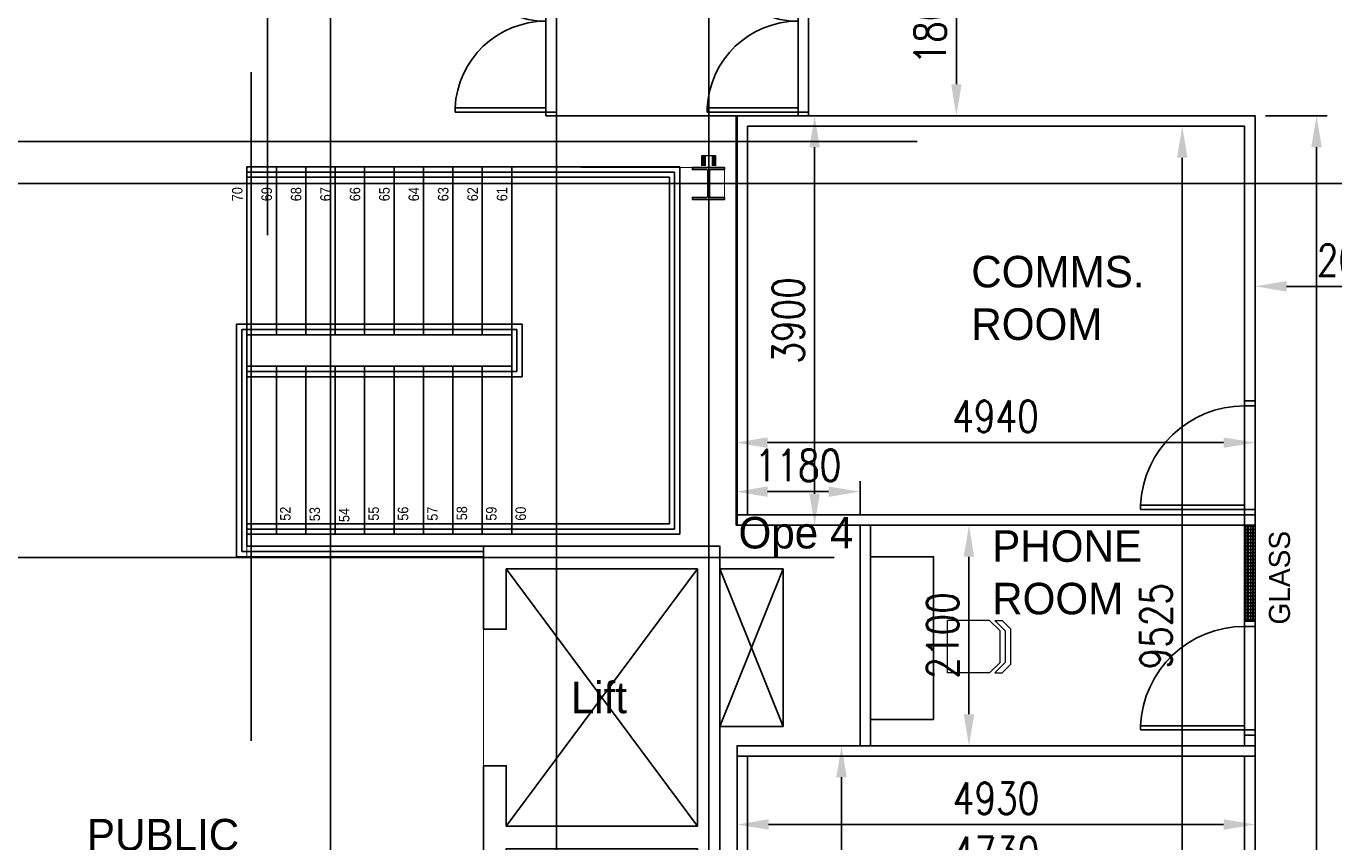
# Model space of a CAD drawing. Header units: millimetres. Extents: x -312551 to 250764, y -35891 to 59426.
# Tile 133 of 256: x -72907 to -60460, y 22140 to 29908. Entities that reach past the tile are written whole.
import ezdxf

# ---------------------------------------------------------------- set-up
doc = ezdxf.new("R2010")
doc.units = ezdxf.units.MM
doc.header["$LTSCALE"] = 2.5
doc.linetypes.add('CUSTOM2', pattern=[0.375, 0.25, -0.125])
doc.layers.add('Area', color=10, linetype='Continuous', plot=False)
for name, color, linetype in [('doors', 1, 'Continuous'), ('FO-01- FURN$0$FURNITURE', 22, 'Continuous'), ('NF ARCH', 4, 'Continuous'), ('NF-AS BUILT', 7, 'Continuous'), ('NF-AS BUILT DIMS', 4, 'Continuous'), ('NF-GRIDS', 252, 'Continuous'), ('NF-RC', 3, 'Continuous'), ('NF-Steel columns', 6, 'Continuous'), ('NF-TEXT', 1, 'Continuous'), ('REGUS-FURNITURE', 40, 'Continuous'), ('Revisions', 7, 'Continuous'), ('Service ducts', 2, 'Continuous'), ('Stud', 3, 'Continuous'), ('Text', 7, 'Continuous')]:
    doc.layers.add(name, color=color, linetype=linetype)
doc.layers.add('PLASTER', color=4, linetype='Continuous', lineweight=13)
doc.styles.add('ROMANS', font='romans.shx', dxfattribs={"width": 0.8})
doc.dimstyles.new('100NFDIM', dxfattribs={"dimscale": 100, "dimtxt": 3, "dimasz": 3, "dimexe": 1, "dimexo": 1, "dimgap": 1, "dimtad": 1, "dimdec": 0, "dimdsep": 46, "dimtxsty": 'ROMANS', "dimcen": 3, "dimclrd": 4, "dimclre": 4, "dimclrt": 1, "dimaunit": 1, "dimadec": 0, "dimazin": 0, "dimtfac": 1, "dimtdec": 0, "dimtmove": 0, "dimatfit": 3, "dimfxl": 0, "dimtolj": 1, "dimarcsym": 0})

# ---------------------------------------------------------------- blocks, each defined once
blk = doc.blocks.new('305')
at = {"layer": 'NF-Steel columns', "color": 2, "linetype": 'Continuous'}
for points in [[(0, -152), (-156, -152), (-156, -132), (-19, -132, 0.414214), (-7, -119), (-7, 119, 0.414214), (-19, 132), (-156, 132), (-156, 153), (0, 153)], [(0, -152), (149, -152), (149, -132), (19, -132, -0.414214), (7, -119), (7, 119, -0.414214), (19, 132), (149, 132), (149, 153), (0, 153)]]:
    blk.add_lwpolyline(points, format="xyb", dxfattribs=at)
blk = doc.blocks.new('*D183')
at = {"layer": 'Defpoints', "color": 0}
for p in [(-64970, 25155), (-64970, 23055), (-63933, 23055)]:
    blk.add_point(p, dxfattribs=at)
at = {"layer": 'Stud', "color": 4, "lineweight": -2}
for p, q in [((-64870, 25155), (-63833, 25155)), ((-63933, 24855), (-63933, 23355)), ((-64870, 23055), (-63833, 23055))]:
    blk.add_line(p, q, dxfattribs=at)
at = {"layer": 'Stud', "color": 4}
for points in [[(-63983, 24855), (-63883, 24855), (-63933, 25155)], [(-63983, 23355), (-63883, 23355), (-63933, 23055)]]:
    blk.add_solid(points, dxfattribs=at)
at = {"layer": 'Stud', "color": 1, "insert": (-64183, 24105), "char_height": 300, "attachment_point": 5, "rotation": 90, "style": 'ROMANS'}
blk.add_mtext('\\A1;2100', dxfattribs=at)
blk = doc.blocks.new('*D184')
at = {"layer": 'Defpoints', "color": 0}
for p in [(-66150, 25475), (-66150, 25155), (-64970, 25155)]:
    blk.add_point(p, dxfattribs=at)
at = {"layer": 'Stud', "color": 4, "lineweight": -2}
for p, q in [((-66150, 25255), (-66150, 25575)), ((-64970, 25255), (-64970, 25575)), ((-65270, 25475), (-65850, 25475))]:
    blk.add_line(p, q, dxfattribs=at)
at = {"layer": 'Stud', "color": 4}
for points in [[(-65850, 25525), (-65850, 25425), (-66150, 25475)], [(-65270, 25525), (-65270, 25425), (-64970, 25475)]]:
    blk.add_solid(points, dxfattribs=at)
at = {"layer": 'Stud', "color": 1, "insert": (-65560, 25725), "char_height": 300, "attachment_point": 5, "style": 'ROMANS'}
blk.add_mtext('\\A1;1180', dxfattribs=at)
blk = doc.blocks.new('*D185')
at = {"layer": 'Defpoints', "color": 0}
for p in [(-66150, 29055), (-65402, 29055), (-66150, 25155)]:
    blk.add_point(p, dxfattribs=at)
at = {"layer": 'NF-AS BUILT DIMS', "color": 4, "lineweight": -2}
for p, q in [((-66050, 29055), (-65302, 29055)), ((-65402, 25455), (-65402, 28755)), ((-66050, 25155), (-65302, 25155))]:
    blk.add_line(p, q, dxfattribs=at)
at = {"layer": 'NF-AS BUILT DIMS', "color": 4}
for points in [[(-65452, 28755), (-65352, 28755), (-65402, 29055)], [(-65452, 25455), (-65352, 25455), (-65402, 25155)]]:
    blk.add_solid(points, dxfattribs=at)
at = {"layer": 'NF-AS BUILT DIMS', "color": 1, "insert": (-65652, 27105), "char_height": 300, "attachment_point": 5, "rotation": 90, "style": 'ROMANS'}
blk.add_mtext('\\A1;3900', dxfattribs=at)
blk = doc.blocks.new('*D191')
at = {"layer": 'Defpoints', "color": 0}
for p in [(-61961, 28955), (-62199, 19430), (-61903, 19430)]:
    blk.add_point(p, dxfattribs=at)
at = {"layer": 'NF-AS BUILT DIMS', "color": 4, "lineweight": -2}
for p, q in [((-61861, 28955), (-61803, 28955)), ((-61903, 28655), (-61903, 19730)), ((-62099, 19430), (-61803, 19430))]:
    blk.add_line(p, q, dxfattribs=at)
at = {"layer": 'NF-AS BUILT DIMS', "color": 4}
for points in [[(-61953, 28655), (-61853, 28655), (-61903, 28955)], [(-61953, 19730), (-61853, 19730), (-61903, 19430)]]:
    blk.add_solid(points, dxfattribs=at)
at = {"layer": 'NF-AS BUILT DIMS', "color": 1, "insert": (-62153, 24193), "char_height": 300, "attachment_point": 5, "rotation": 90, "style": 'ROMANS'}
blk.add_mtext('\\A1;9525', dxfattribs=at)
blk = doc.blocks.new('*D192')
at = {"layer": 'Defpoints', "color": 0}
for p in [(-66040, 22178), (-61310, 22178), (-66040, 21787)]:
    blk.add_point(p, dxfattribs=at)
at = {"layer": 'NF-AS BUILT DIMS', "color": 4, "lineweight": -2}
for p, q in [((-66040, 22078), (-66040, 21687)), ((-61310, 22078), (-61310, 21687)), ((-61610, 21787), (-65740, 21787))]:
    blk.add_line(p, q, dxfattribs=at)
at = {"layer": 'NF-AS BUILT DIMS', "color": 4}
for points in [[(-65740, 21837), (-65740, 21737), (-66040, 21787)], [(-61610, 21837), (-61610, 21737), (-61310, 21787)]]:
    blk.add_solid(points, dxfattribs=at)
at = {"layer": 'NF-AS BUILT DIMS', "color": 1, "insert": (-63675, 22037), "char_height": 300, "attachment_point": 5, "style": 'ROMANS'}
blk.add_mtext('\\A1;4730', dxfattribs=at)
blk = doc.blocks.new('Door')
at = {"layer": 'REGUS-FURNITURE'}
for p, q in [((0, 0), (0.1, 0)), ((0, 0), (0, -0.05)), ((0.1, 0), (0.1, -0.09)), ((0.1, -0.05), (0, -0.05)), ((0.1, -0.05), (1.09, -0.05)), ((0.1, -0.09), (1.09, -0.09)), ((1.09, -0.09), (1.09, -0.05)), ((0.1, -1.036), (0, -1.036)), ((0, -1.086), (0, -1.036)), ((0, -1.086), (0.1, -1.086)), ((0.1, -1.036), (0.1, -1.086))]:
    blk.add_line(p, q, dxfattribs=at)
blk.add_arc((0.1, -0.045), 0.991, 270, 357.3974, dxfattribs=at)
blk = doc.blocks.new('*D209')
at = {"layer": 'Defpoints', "color": 0}
for p in [(-61210, 27620), (-59210, 27430), (-59210, 25155)]:
    blk.add_point(p, dxfattribs=at)
at = {"layer": 'NF-AS BUILT DIMS', "color": 4, "lineweight": -2}
for p, q in [((-61210, 27520), (-61210, 27330)), ((-59210, 25255), (-59210, 27530)), ((-60910, 27430), (-59510, 27430))]:
    blk.add_line(p, q, dxfattribs=at)
at = {"layer": 'NF-AS BUILT DIMS', "color": 4}
for points in [[(-60910, 27480), (-60910, 27380), (-61210, 27430)], [(-59510, 27480), (-59510, 27380), (-59210, 27430)]]:
    blk.add_solid(points, dxfattribs=at)
at = {"layer": 'NF-AS BUILT DIMS', "color": 1, "insert": (-60210, 27680), "char_height": 300, "attachment_point": 5, "style": 'ROMANS'}
blk.add_mtext('\\A1;2000', dxfattribs=at)
blk = doc.blocks.new('1800door')
for p, q in [((-865, 0), (-865, 864)), ((-825, 864), (-865, 864)), ((-825, 0), (-825, 864)), ((825, 0), (825, 864)), ((825, 864), (865, 864)), ((865, 0), (865, 864)), ((-865, 0), (-900, 0)), ((-865, 0), (-865, -100)), ((-865, 0), (-825, 0)), ((865, 0), (825, 0)), ((865, 0), (865, -100)), ((865, 0), (900, 0)), ((900, 0), (900, -100)), ((-900, 0), (-900, -100)), ((-865, -100), (-900, -100)), ((865, -100), (900, -100))]:
    blk.add_line(p, q)
for centre, start, end in [((-865, 0), 0, 87.3495), ((865, 0), 92.6505, 180)]:
    blk.add_arc(centre, 865, start, end)
blk = doc.blocks.new('FO-01- FURN$0$A$C41051455')
at = {"linetype": 'Continuous', "lineweight": 0}
for p in [(0, 500), (400, 0)]:
    blk.add_line(p, (0, 0), dxfattribs=at)
at = {"lineweight": 0}
for p, q in [((400, 500), (0, 500)), ((400, 500), (500, 400)), ((550, 400), (450, 500)), ((450, 500), (520, 500)), ((600, 420), (520, 500)), ((500, 400), (500, 100)), ((550, 100), (550, 400)), ((600, 80), (600, 420)), ((400, 0), (500, 100)), ((450, 0), (550, 100)), ((520, 0), (600, 80)), ((450, 0), (520, 0))]:
    blk.add_line(p, q, dxfattribs=at)
blk = doc.blocks.new('*D242')
at = {"color": 4, "lineweight": -2, "ltscale": 500000}
for p, q in [((-65940, 23055), (-65046, 23055)), ((-65146, 19630), (-65146, 22755)), ((-65940, 19330), (-65046, 19330))]:
    blk.add_line(p, q, dxfattribs=at)
at = {"color": 4, "ltscale": 500000}
for points in [[(-65196, 22755), (-65096, 22755), (-65146, 23055)], [(-65196, 19630), (-65096, 19630), (-65146, 19330)]]:
    blk.add_solid(points, dxfattribs=at)
at = {"layer": 'Defpoints', "color": 0, "ltscale": 500000}
for p in [(-66040, 23055), (-65146, 23055), (-66040, 19330)]:
    blk.add_point(p, dxfattribs=at)
at = {"color": 1, "ltscale": 500000, "insert": (-65396, 21193), "char_height": 300, "attachment_point": 5, "rotation": 90, "style": 'ROMANS'}
blk.add_mtext('\\A1;3725', dxfattribs=at)
blk = doc.blocks.new('*D243')
at = {"color": 4, "lineweight": -2, "ltscale": 500000}
for p, q in [((-66140, 22551), (-66140, 22205)), ((-61210, 22551), (-61210, 22205)), ((-65840, 22305), (-61510, 22305))]:
    blk.add_line(p, q, dxfattribs=at)
at = {"color": 4, "ltscale": 500000}
for points in [[(-65840, 22355), (-65840, 22255), (-66140, 22305)], [(-61510, 22355), (-61510, 22255), (-61210, 22305)]]:
    blk.add_solid(points, dxfattribs=at)
at = {"layer": 'Defpoints', "color": 0, "ltscale": 500000}
for p in [(-66140, 22651), (-61210, 22651), (-61210, 22305)]:
    blk.add_point(p, dxfattribs=at)
at = {"color": 1, "ltscale": 500000, "insert": (-63675, 22555), "char_height": 300, "attachment_point": 5, "style": 'ROMANS'}
blk.add_mtext('\\A1;4930', dxfattribs=at)
blk = doc.blocks.new('*D244')
at = {"color": 4, "lineweight": -2, "ltscale": 500000}
for p, q in [((-61110, 29055), (-60525, 29055)), ((-60625, 28755), (-60625, 13020)), ((-61110, 12720), (-60525, 12720))]:
    blk.add_line(p, q, dxfattribs=at)
at = {"color": 4, "ltscale": 500000}
for points in [[(-60675, 28755), (-60575, 28755), (-60625, 29055)], [(-60675, 13020), (-60575, 13020), (-60625, 12720)]]:
    blk.add_solid(points, dxfattribs=at)
at = {"layer": 'Defpoints', "color": 0, "ltscale": 500000}
for p in [(-61210, 29055), (-61210, 12720, 50), (-60625, 12720)]:
    blk.add_point(p, dxfattribs=at)
at = {"color": 1, "ltscale": 500000, "insert": (-60875, 20888), "char_height": 300, "attachment_point": 5, "rotation": 90, "style": 'ROMANS'}
blk.add_mtext('\\A1;16335', dxfattribs=at)
blk = doc.blocks.new('*D245')
at = {"color": 4, "lineweight": -2, "ltscale": 500000}
for p, q in [((-66150, 25675), (-66150, 26042)), ((-61210, 25675), (-61210, 26042)), ((-65850, 25942), (-61510, 25942))]:
    blk.add_line(p, q, dxfattribs=at)
at = {"color": 4, "ltscale": 500000}
for points in [[(-65850, 25992), (-65850, 25892), (-66150, 25942)], [(-61510, 25992), (-61510, 25892), (-61210, 25942)]]:
    blk.add_solid(points, dxfattribs=at)
at = {"layer": 'Defpoints', "color": 0, "ltscale": 500000}
for p in [(-61210, 25942), (-66150, 25575), (-61210, 25575)]:
    blk.add_point(p, dxfattribs=at)
at = {"color": 1, "ltscale": 500000, "insert": (-63680, 26192), "char_height": 300, "attachment_point": 5, "style": 'ROMANS'}
blk.add_mtext('\\A1;4940', dxfattribs=at)
blk = doc.blocks.new('*D246')
at = {"color": 4, "lineweight": -2, "ltscale": 500000}
for p, q in [((-64831, 30855), (-63953, 30855)), ((-64053, 29355), (-64053, 30555)), ((-64831, 29055), (-63953, 29055))]:
    blk.add_line(p, q, dxfattribs=at)
at = {"color": 4, "ltscale": 500000}
for points in [[(-64103, 30555), (-64003, 30555), (-64053, 30855)], [(-64103, 29355), (-64003, 29355), (-64053, 29055)]]:
    blk.add_solid(points, dxfattribs=at)
at = {"layer": 'Defpoints', "color": 0, "ltscale": 500000}
for p in [(-64931, 30855), (-64053, 30855), (-64931, 29055)]:
    blk.add_point(p, dxfattribs=at)
at = {"color": 1, "ltscale": 500000, "insert": (-64303, 29955), "char_height": 300, "attachment_point": 5, "rotation": 90, "style": 'ROMANS'}
blk.add_mtext('\\A1;1800', dxfattribs=at)

msp = doc.modelspace()

# ---------------------------------------------------------------- hatches: boundary and pattern name
at = {"layer": 'NF ARCH'}
h = msp.add_hatch(dxfattribs=at)
h.set_pattern_fill('BRASS', color=8, scale=5, style=0)
h.set_pattern_definition([(0, (-207992.777, 0), (0, 31.75), []), (0, (-207992.777, 15.875), (0, 31.75), [15.875, -7.9375])])
h.paths.add_polyline_path([(-61310, 24241.3), (-61210, 24241.3), (-61210, 25155.3), (-61310, 25155.3)])

# ---------------------------------------------------------------- linework, layer by layer
at = {"color": 8, "ltscale": 500000}
for p, q in [((-67959.6, 29055.3), (-67959.6, 30785.3)), ((-65559.6, 29090.3), (-65559.6, 30820.3)), ((-65459.6, 29090.3), (-65459.6, 30820.3)), ((-61310, 28955.3), (-61310, 28538.6)), ((-61310, 24955.3), (-61310, 24241.3))]:
    msp.add_line(p, q, dxfattribs=at)
at = {"color": 8}
for p, q in [((-70805.1, 28568.5), (-66684.6, 28568.5)), ((-70805.1, 28568.5), (-70805.1, 24954.5)), ((-70805.1, 28518.5), (-66734.6, 28518.5)), ((-70525.1, 28568.5), (-70525.1, 26968.5)), ((-70245.1, 28568.5), (-70245.1, 26968.5)), ((-69965.1, 28568.5), (-69965.1, 26968.5)), ((-69685.1, 28568.5), (-69685.1, 26968.5)), ((-69405.1, 28568.5), (-69405.1, 26968.5)), ((-69125.1, 28568.5), (-69125.1, 26968.5)), ((-68845.1, 28568.5), (-68845.1, 26968.5)), ((-68565.1, 28568.5), (-68565.1, 26968.5)), ((-68285.1, 28568.5), (-68285.1, 26968.5)), ((-66734.6, 28518.5), (-66734.6, 25119)), ((-66684.6, 28568.5), (-66684.6, 25069)), ((-70805.1, 28468.5), (-66784.6, 28468.5)), ((-66784.6, 28468.5), (-66784.6, 25169)), ((-69965.1, 27862.5), (-69965.1, 27768.5)), ((-69965.1, 27674.5), (-69965.1, 26968.5)), ((-70905.1, 27068.5), (-68185.1, 27068.5)), ((-70905.1, 27068.5), (-70905.1, 24854.5)), ((-70855.1, 27018.5), (-68235.1, 27018.5)), ((-70855.1, 27018.5), (-70855.1, 24904.5)), ((-68235.1, 26619), (-68235.1, 27018.5)), ((-68185.1, 26569), (-68185.1, 27068.5)), ((-70805.1, 26968.5), (-68285.1, 26968.5)), ((-68285.1, 26669), (-68285.1, 26968.5)), ((-70805.1, 26669), (-68285.1, 26669)), ((-70525.1, 26669), (-70525.1, 25069)), ((-70245.1, 26669), (-70245.1, 25069)), ((-69965.1, 26669), (-69965.1, 25069)), ((-69685.1, 26669), (-69685.1, 25069)), ((-69405.1, 26669), (-69405.1, 25069)), ((-69125.1, 26669), (-69125.1, 25069)), ((-68845.1, 26669), (-68845.1, 25069)), ((-68565.1, 26669), (-68565.1, 25069)), ((-68285.1, 26669), (-68285.1, 25069)), ((-70805.1, 26619), (-68235.1, 26619)), ((-70805.1, 26569), (-68185.1, 26569)), ((-70805.1, 25169), (-66784.6, 25169)), ((-70805.1, 25119), (-66734.6, 25119)), ((-70805.1, 25069), (-66684.6, 25069)), ((-68552.9, 24904.5), (-70855.1, 24904.5)), ((-68552.9, 24954.5), (-70805.1, 24954.5)), ((-68552.9, 24854.5), (-70905.1, 24854.5))]:
    msp.add_line(p, q, dxfattribs=at)
at = {"color": 8, "ltscale": 500000}
for points in [[(-61310, 25155.3), (-66140, 25155.3), (-66140, 25255.3), (-61310, 25255.3)], [(-66140, 23055.3), (-61210, 23055.3), (-61210, 22955.3), (-66140, 22955.3)]]:
    msp.add_lwpolyline(points, close=True, dxfattribs=at)
for points in [[(-64970, 25155.3), (-64970, 23055.3)], [(-61310, 25155.3), (-64870, 25155.3)], [(-61310, 23055.3), (-61310, 24955.3)], [(-61210, 23055.3), (-61210, 24955.3)], [(-64870, 23055.3), (-61310, 23055.3)]]:
    msp.add_lwpolyline(points, dxfattribs=at)
at = {"layer": 'Area', "color": 8, "const_width": 10}
msp.add_lwpolyline([(-66566, 28562), (-70805.1, 28568.5), (-70805.1, 27068.5), (-70805.1, 24854.5), (-68552.9, 24847), (-68552.9, 19409.5), (-66302.9, 19409.5), (-66302.9, 24954.5), (-66410, 24954.5), (-66410, 28257), (-66261, 28257), (-66261, 28562), (-66566, 28562)], dxfattribs=at)
at = {"layer": 'FO-01- FURN$0$FURNITURE', "color": 8}
msp.add_lwpolyline([(-64870, 24855.3), (-64270, 24855.3), (-64270, 23305.4), (-64870, 23305.4)], close=True, dxfattribs=at)
at = {"layer": 'NF ARCH', "color": 8}
for p, q in [((-66475, 28677), (-66475, 28577)), ((-66460, 28677), (-66460, 28577)), ((-66445, 28677), (-66445, 28577)), ((-66375, 28677), (-66375, 28577)), ((-66360, 28677), (-66360, 28577)), ((-66345, 28677), (-66345, 28577))]:
    msp.add_line(p, q, dxfattribs=at)
at = {"layer": 'NF ARCH', "color": 8, "linetype": 'CUSTOM2', "ltscale": 5}
msp.add_line((-66517.9, 28409.5), (-61155.3, 28409.5), dxfattribs=at)
at = {"layer": 'NF ARCH', "color": 8}
msp.add_lwpolyline([(-61310, 25155.3), (-61210, 25155.3), (-61210, 24241.3), (-61310, 24241.3)], close=True, dxfattribs=at)
at = {"layer": 'NF-AS BUILT', "color": 8}
for p, q in [((-67859.6, 29055.3), (-67859.6, 30785.3)), ((-66150, 29055.3), (-67859.6, 29055.3)), ((-66150, 25155.3), (-66150, 29055.3)), ((-64970, 25155.3), (-66150, 25155.3)), ((-64970, 23055.3), (-64970, 25155.3)), ((-64870, 25155.3), (-64870, 23055.3)), ((-66140, 19330.3), (-66140, 23055.3)), ((-66140, 23055.3), (-64970, 23055.3)), ((-64870, 23055.3), (-61310, 23055.3))]:
    msp.add_line(p, q, dxfattribs=at)
for points in [[(-64870, 25155.3), (-61210, 25155.3), (-61210, 29055.3), (-66140, 29055.3), (-66140, 25155.3)], [(-66150, 25155.3), (-64970, 25155.3), (-64970, 25155.3), (-64970, 25155.3), (-64970, 25155.3)], [(-66140, 19330.3), (-66140, 23055.3), (-64970, 23055.3)], [(-64870, 23055.3), (-61310, 23055.3)], [(-61210, 23055.3), (-61210, 19330.3)]]:
    msp.add_lwpolyline(points, dxfattribs=at)
for points in [[(-66040, 25255.3), (-64970, 25255.3), (-61310, 25255.3), (-61310, 28955.3), (-66040, 28955.3)], [(-66040, 22955.3), (-61310, 22955.3), (-61310, 19330.3), (-66040, 19330.3)]]:
    msp.add_lwpolyline(points, close=True, dxfattribs=at)
at = {"layer": 'NF-GRIDS', "color": 8}
for p, q in [((-66410, -27784), (-66410, 58409.3)), ((-70609.9, 27917.7), (-70609.9, 46303.6)), ((-67859.6, -27784), (-67859.6, 46303.6)), ((-70010, -27784), (-70010, 32585.1)), ((-70763.9, 23103.5), (-70763.9, 29468.7)), ((-64426.3, 28809.5), (-75376.6, 28809.5)), ((-43443, 28409.5), (-123470.9, 28409.5)), ((-65217, 24847), (-79131.9, 24847))]:
    msp.add_line(p, q, dxfattribs=at)
at = {"layer": 'NF-RC', "color": 8}
for p, q in [((-68337.9, 24739.5), (-66517.9, 22289.5)), ((-68337.9, 22289.5), (-66517.9, 24739.5))]:
    msp.add_line(p, q, dxfattribs=at)
msp.add_lwpolyline([(-68552.9, 19409.5), (-66302.9, 19409.5), (-66302.9, 24954.5), (-68552.9, 24954.5), (-68552.9, 24164.5), (-68337.9, 24164.5), (-68337.9, 24739.5), (-66517.9, 24739.5), (-66517.9, 22289.5), (-68337.9, 22289.5), (-68337.9, 22864.5), (-68552.9, 22864.5), (-68552.9, 21499.5), (-68337.9, 21499.5), (-68337.9, 22074.5), (-66517.9, 22074.5), (-66517.9, 19624.5), (-68337.9, 19624.5), (-68337.9, 20199.5), (-68552.9, 20199.5), (-68552.9, 19409.5)], dxfattribs=at)
at = {"layer": 'PLASTER', "color": 8}
msp.add_line((-66475, 28677), (-66345, 28677), dxfattribs=at)
at = {"layer": 'Revisions', "color": 8}
msp.add_line((-66150, 25155.3), (-66150, 29055.3), dxfattribs=at)
at = {"layer": 'Service ducts', "color": 8}
msp.add_lwpolyline([(-66302.9, 23239.5), (-65702.9, 23239.5), (-65702.9, 24739.5), (-66302.9, 24739.5), (-66302.9, 23239.5), (-65702.9, 24739.5), (-66302.9, 24739.5), (-65702.9, 23239.5)], dxfattribs=at)

# ---------------------------------------------------------------- block references
at = {"layer": 'doors', "color": 8, "rotation": 90}
for p in [(-67959.6, 29955.3), (-65559.6, 29955.3)]:
    msp.add_blockref('1800door', p, dxfattribs=at)
at = {"layer": 'FO-01- FURN$0$FURNITURE', "color": 8, "xscale": -1, "rotation": 180.0020992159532}
msp.add_blockref('FO-01- FURN$0$A$C41051455', (-64137.5, 24249.1), dxfattribs=at)
at = {"layer": 'NF-AS BUILT', "color": 8, "xscale": 1000, "yscale": 1000, "zscale": 1000}
for p, rotation in [((-61210, 25255.3), 180), ((-61210, 23155.3), 179.9999999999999)]:
    msp.add_blockref('Door', p, dxfattribs=dict(at, rotation=rotation))
at = {"layer": 'NF-Steel columns', "color": 8}
msp.add_blockref('305', (-66410, 28409.5), dxfattribs=at)

# ---------------------------------------------------------------- texts
at = {"layer": 'NF-TEXT', "color": 8, "width": 0.901344}
for s, p in [('70', (-70847.4, 28240.5)), ('69', (-70567.4, 28240.5)), ('68', (-70287.4, 28240.5)), ('67', (-70007.4, 28240.5)), ('66', (-69727.4, 28240.5)), ('65', (-69447.4, 28240.5)), ('64', (-69167.4, 28240.5)), ('63', (-68887.4, 28240.5)), ('62', (-68607.4, 28240.5)), ('61', (-68327.4, 28240.5)), ('52', (-70389.5, 25198.1, 10415.3)), ('53', (-70109.5, 25193.8, 10415.3)), ('54', (-69829.5, 25185.2, 10415.3)), ('55', (-69549.5, 25198.1, 10415.3)), ('56', (-69269.5, 25198.1, 10415.3)), ('57', (-68989.5, 25198.1, 10415.3)), ('58', (-68709.5, 25202.4, 10415.3)), ('59', (-68429.5, 25198.1, 10415.3)), ('60', (-68149.5, 25198.1, 10415.3))]:
    msp.add_text(s, height=100, rotation=90, dxfattribs=at).set_placement(p)
at = {"layer": 'NF-TEXT', "color": 8, "char_height": 300, "width": 2089.638, "attachment_point": 1}
for s, insert in [('COMMS.\\PROOM', (-63911.1, 27720)), ('PHONE \\PROOM', (-63712.2, 25106.7)), ('PUBLIC ENTRANCE', (-72328, 22358.5))]:
    msp.add_mtext(s, dxfattribs=dict(at, insert=insert))
at = {"layer": 'NF-TEXT', "color": 8, "insert": (-61077.9, 24134.9), "char_height": 200, "width": 2089.638, "attachment_point": 1, "rotation": 90}
msp.add_mtext(' GLASS', dxfattribs=at)
at = {"layer": 'Service ducts', "color": 8, "insert": (-66126.6, 25234.1), "char_height": 300, "width": 3421.538, "attachment_point": 1}
msp.add_mtext('Ope 4', dxfattribs=at)
at = {"layer": 'Text', "color": 8}
msp.add_text('Lift', height=300, dxfattribs=at).set_placement((-67722.8, 23364.7))

# ---------------------------------------------------------------- dimensions: what is measured, and where the dimension line sits
at = {"ltscale": 500000}
for base, p1, p2, picture, middle in [((-64053.3, 30855.3), (-64931.2, 29055.3), (-64931.2, 30855.3), '*D246', (-64303.3, 29955.3)), ((-60625.3, 12720.3), (-61210, 29055.3), (-61210, 12720.3, 50), '*D244', (-60875.3, 20887.8)), ((-65146.4, 23055.3), (-66040, 19330.4), (-66040, 23055.3), '*D242', (-65396.4, 21192.8))]:
    dim = msp.add_linear_dim(base=base, p1=p1, p2=p2, angle=90, dimstyle='100NFDIM', dxfattribs=at)
    dim.commit()
    dim.dimension.update_dxf_attribs({"geometry": picture, "text_midpoint": middle})
for base, p1, p2, picture, middle in [((-61210, 25942.4), (-66150, 25575), (-61210, 25575), '*D245', (-63680, 26192.4)), ((-61210, 22305.3), (-66140, 22650.7), (-61210, 22650.7), '*D243', (-63675, 22555.3))]:
    dim = msp.add_linear_dim(base=base, p1=p1, p2=p2, dimstyle='100NFDIM', dxfattribs=at)
    dim.commit()
    dim.dimension.update_dxf_attribs({"geometry": picture, "text_midpoint": middle})
at = {"layer": 'NF-AS BUILT DIMS', "color": 8}
for base, p1, p2, picture, middle in [((-65402.4, 29055.3), (-66150, 25155.3), (-66150, 29055.3), '*D185', (-65652.4, 27105.3)), ((-61903.5, 19430.3), (-61961.2, 28955.3), (-62198.8, 19430.3), '*D191', (-62153.5, 24192.8))]:
    dim = msp.add_linear_dim(base=base, p1=p1, p2=p2, angle=90, dimstyle='100NFDIM', dxfattribs=at)
    dim.commit()
    dim.dimension.update_dxf_attribs({"geometry": picture, "text_midpoint": middle})
dim = msp.add_linear_dim(base=(-59210, 27430), p1=(-61210, 27620), p2=(-59210, 25155.3), dimstyle='100NFDIM', dxfattribs=at)
dim.commit()
dim.dimension.update_dxf_attribs({"geometry": '*D209', "text_midpoint": (-60210, 27430), "dimtype": 160})
dim = msp.add_linear_dim(base=(-66040, 21787.4), p1=(-61310, 22178.2), p2=(-66040, 22178.2), dimstyle='100NFDIM', dxfattribs=at)
dim.commit()
dim.dimension.update_dxf_attribs({"geometry": '*D192', "text_midpoint": (-63675, 22037.4)})
at = {"layer": 'Stud', "color": 8}
dim = msp.add_linear_dim(base=(-66150, 25475), p1=(-64970, 25155.3), p2=(-66150, 25155.3), dimstyle='100NFDIM', dxfattribs=at)
dim.commit()
dim.dimension.update_dxf_attribs({"geometry": '*D184', "text_midpoint": (-65560, 25725)})
dim = msp.add_linear_dim(base=(-63932.8, 23055.3), p1=(-64970, 25155.3), p2=(-64970, 23055.3), angle=90, dimstyle='100NFDIM', dxfattribs=at)
dim.commit()
dim.dimension.update_dxf_attribs({"geometry": '*D183', "text_midpoint": (-64182.8, 24105.3)})

doc.saveas('drawing.dxf')
